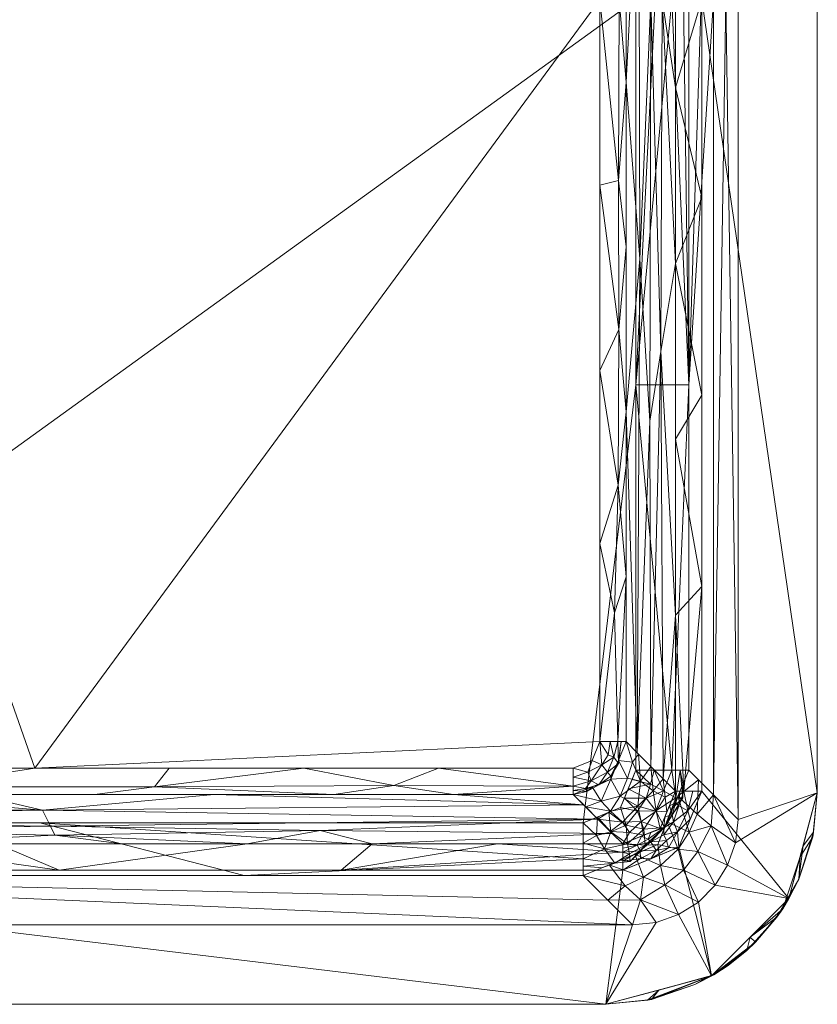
# Model space of a CAD drawing. Header units: millimetres. Extents: x -250 to 250, y 0 to 380.
# Tile 7 of 9: x 99 to 250, y 0 to 186. Entities that reach past the tile are written whole.
import ezdxf

# ---------------------------------------------------------------- set-up
doc = ezdxf.new("R2010")
doc.units = ezdxf.units.MM
doc.layers.add('A-GENM', color=13, linetype='Continuous')

# ---------------------------------------------------------------- blocks, each defined once
blk = doc.blocks.new('MODEL_CCASF514-1000410R0 - MODEL_CCASF514-1000410R0-443994-Preview')
at = {"layer": 'A-GENM', "lineweight": 9}
mesh = blk.add_polyface(dxfattribs=at)
corners = [(-210, 0, -10), (210, 0, -10), (230, -5.36, -10), (244.64, -20, -10), (250, -40, -10), (250, -340, -10), (244.64, -360, -10), (230, -374.64, -10), (210, -380, -10), (-210, -380, -10), (-230, -374.64, -10), (-244.64, -360, -10), (-250, -340, -10), (-250, -40, -10), (-244.64, -20, -10), (-230, -5.36, -10), (235, -34.95, -10), (234.5, -30.51, -10), (233.03, -26.29, -10), (230.66, -22.51, -10), (227.5, -19.35, -10), (223.71, -16.97, -10), (219.49, -15.5, -10), (215.05, -15, -10), (-215.05, -15, -10), (-219.49, -15.5, -10), (-223.71, -16.97, -10), (-227.49, -19.34, -10), (-230.65, -22.5, -10), (-233.03, -26.29, -10), (-234.5, -30.51, -10), (-235, -34.95, -10), (-235, -190, -10), (-235, -345.05, -10), (-234.5, -349.49, -10), (-233.03, -353.71, -10), (-230.66, -357.49, -10), (-227.5, -360.65, -10), (-223.71, -363.03, -10), (-219.49, -364.5, -10), (-215.05, -365, -10), (215.05, -365, -10), (219.49, -364.5, -10), (223.71, -363.03, -10), (227.49, -360.66, -10), (230.65, -357.5, -10), (233.03, -353.71, -10), (234.5, -349.49, -10), (235, -345.05, -10)]
mesh.append_faces([[corners[k] for k in face] for face in [(9, 40, 8), (33, 12, 32), (31, 13, 30), (27, 15, 26), (23, 1, 22)]], dxfattribs={"vtx0": -1, "vtx1": -1})
mesh.append_faces([[corners[k] for k in face] for face in [(10, 38, 39), (34, 11, 12, 33), (11, 36, 37), (7, 43, 44), (7, 44, 45), (6, 46, 47, 5), (13, 31, 32, 12), (14, 29, 30, 13), (14, 28, 29), (15, 27, 28, 14), (0, 24, 25), (2, 21, 22, 1)]], dxfattribs={"vtx0": -1, "vtx2": -1})
mesh.append_faces([[corners[k] for k in face] for face in [(5, 47, 48, 16)]], dxfattribs={"vtx0": -1, "vtx3": -1})
mesh.append_faces([[corners[k] for k in face] for face in [(35, 36, 11), (34, 35, 11), (41, 42, 8, 40), (18, 19, 3), (19, 20, 3)]], dxfattribs={"vtx1": -1, "vtx2": -1})
mesh.append_faces([[corners[k] for k in face] for face in [(37, 38, 10, 11), (39, 40, 9, 10), (7, 8, 42, 43), (45, 46, 6, 7), (25, 26, 15, 0), (17, 18, 3, 4), (16, 17, 4, 5), (0, 1, 23, 24), (20, 21, 2, 3)]], dxfattribs={"vtx1": -1, "vtx3": -1})
mesh = blk.add_polyface(dxfattribs=at)
corners = [(-250, -40), (-250, -340), (-244.64, -360), (-230, -374.64), (-210, -380), (210, -380), (230, -374.64), (244.64, -360), (250, -340), (250, -40), (244.64, -20), (230, -5.36), (210, 0), (-210, 0), (-230, -5.36), (-244.64, -20), (0, -25.34), (106.58, -25.34), (213.17, -25.34), (223.77, -29.73), (228.16, -40.33), (228.16, -190), (228.16, -339.67), (223.77, -350.27), (213.17, -354.66), (0, -354.66), (-213.17, -354.66), (-223.77, -350.27), (-228.16, -339.67), (-228.16, -190), (-228.16, -40.33), (-223.77, -29.73), (-213.17, -25.34), (-106.58, -25.34)]
mesh.append_faces([[corners[k] for k in face] for face in [(19, 11, 18)]], dxfattribs={"vtx0": -1, "vtx1": -1})
mesh.append_faces([[corners[k] for k in face] for face in [(30, 15, 0, 29), (31, 14, 15, 30), (32, 13, 14, 31), (6, 23, 24, 5), (7, 22, 23, 6), (8, 21, 22, 7), (21, 8, 9), (18, 11, 12, 17)]], dxfattribs={"vtx0": -1, "vtx2": -1})
mesh.append_faces([[corners[k] for k in face] for face in [(13, 32, 33, 16)]], dxfattribs={"vtx0": -1, "vtx3": -1})
mesh.append_faces([[corners[k] for k in face] for face in [(0, 1, 29), (24, 25, 5)]], dxfattribs={"vtx1": -1, "vtx2": -1})
mesh.append_faces([[corners[k] for k in face] for face in [(27, 28, 2, 3), (28, 29, 1, 2), (25, 26, 4, 5), (26, 27, 3, 4), (16, 17, 12, 13), (9, 10, 20, 21), (10, 11, 19, 20)]], dxfattribs={"vtx1": -1, "vtx3": -1})
mesh = blk.add_polyface(dxfattribs=at)
corners = [(-250, -40, -10), (-250, -40, -5), (-250, -40), (-244.64, -20), (-230, -5.36), (-210, 0), (-210, 0, -5), (-210, 0, -10), (-230, -5.36, -10), (-244.64, -20, -10), (-246.76, -27.92, -10), (-246.52, -23.69, -5), (-238.28, -11.72, -6.17), (-226.84, -3.72, -5), (-220, -2.68, -10), (-220, -2.68), (-250, -40, -7.74), (-249.12, -31.66, -6.37), (-247.32, -30), (-249.3, -32.57, -3.1), (-243.46, -18.08, -7.04), (-242.37, -16.5, -3.96), (-237.32, -12.68), (-236.64, -10.17, -3.08), (-233.14, -7.37, -5.15), (-230.4, -5.59, -2.71), (-237.32, -12.68, -10), (-218.62, -0.94, -6.57), (-217.9, -0.79, -3.23)]
mesh.append_faces([[corners[k] for k in face] for face in [(1, 17, 16), (18, 19, 2), (14, 27, 7), (26, 12, 8), (6, 28, 5)]], dxfattribs={"vtx0": -1, "vtx1": -1})
mesh.append_faces([[corners[k] for k in face] for face in [(18, 11, 19), (16, 17, 10), (11, 10, 17), (28, 27, 13), (21, 20, 11), (13, 27, 8), (12, 21, 23), (13, 8, 24), (1, 19, 17), (11, 20, 10), (17, 19, 11), (12, 26, 20), (12, 20, 21), (21, 22, 23), (21, 11, 3), (24, 23, 25), (12, 23, 24), (12, 24, 8), (13, 24, 25), (28, 13, 25), (4, 25, 23), (6, 27, 28), (25, 15, 28)]], dxfattribs={"vtx0": -1, "vtx1": -1, "vtx2": -1})
mesh.append_faces([[corners[k] for k in face] for face in [(20, 9, 10), (27, 6, 7), (21, 3, 22), (25, 4, 15), (28, 15, 5), (27, 14, 8), (23, 22, 4)]], dxfattribs={"vtx0": -1, "vtx2": -1})
mesh.append_faces([[corners[k] for k in face] for face in [(26, 9, 20), (18, 3, 11), (1, 2, 19)]], dxfattribs={"vtx1": -1, "vtx2": -1})
mesh.append_faces([[corners[k] for k in face] for face in [(10, 0, 16)]], dxfattribs={"vtx2": -1})
mesh = blk.add_polyface(dxfattribs=at)
corners = [(-210, 0, -10), (-210, 0, -5), (-210, 0), (210, 0), (210, 0, -5), (210, 0, -10)]
mesh.append_faces([[corners[k] for k in face] for face in [(3, 4, 1, 2)]], dxfattribs={"vtx1": -1})
mesh.append_faces([[corners[k] for k in face] for face in [(5, 0, 1, 4)]], dxfattribs={"vtx2": -1})
mesh = blk.add_polyface(dxfattribs=at)
corners = [(-225.66, -44.29, -140.71), (-230.33, -39.62, -75.36), (-235, -34.95, -10), (-234.5, -30.51, -10), (-233.03, -26.29, -10), (-230.65, -22.5, -10), (-227.49, -19.34, -10), (-223.71, -16.97, -10), (-219.49, -15.5, -10), (-215.05, -15, -10), (-210.38, -19.67, -75.36), (-205.71, -24.34, -140.71), (-219.81, -30.19, -141), (-215.5, -28.4, -140.92), (-221.6, -34.5, -140.92), (-221.12, -22.62, -73.87), (-227.37, -28.88, -73.87), (-210.61, -26.37, -140.81), (-223.63, -39.39, -140.81), (-220.34, -26.28, -108.44), (-224.66, -25.34, -73.07), (-217.11, -24.02, -106.66), (-216.56, -19.78, -66.08), (-223.67, -29.37, -107.01), (-225.78, -32.55, -106.83), (-229.91, -33.73, -70.41), (-213.63, -22.38, -103.47), (-227.49, -42.46, -115.16), (-227.29, -35.96, -105.77)]
mesh.append_faces([[corners[k] for k in face] for face in [(1, 28, 27), (10, 22, 9), (8, 22, 7), (17, 26, 11)]], dxfattribs={"vtx0": -1, "vtx1": -1})
mesh.append_faces([[corners[k] for k in face] for face in [(7, 22, 15), (15, 20, 6), (20, 15, 19), (23, 16, 20), (21, 19, 15), (20, 16, 5), (13, 19, 21), (21, 15, 22), (14, 24, 23), (20, 19, 23), (26, 17, 21), (28, 18, 27), (24, 18, 28), (22, 26, 21), (24, 16, 23), (12, 23, 19), (25, 16, 24), (16, 25, 4), (25, 1, 3), (26, 22, 10), (28, 25, 24), (1, 25, 28)]], dxfattribs={"vtx0": -1, "vtx1": -1, "vtx2": -1})
mesh.append_faces([[corners[k] for k in face] for face in [(20, 5, 6), (21, 17, 13), (22, 8, 9), (26, 10, 11), (19, 13, 12), (25, 3, 4), (23, 12, 14), (15, 6, 7), (24, 14, 18)]], dxfattribs={"vtx0": -1, "vtx2": -1})
mesh.append_faces([[corners[k] for k in face] for face in [(2, 3, 1), (0, 27, 18)]], dxfattribs={"vtx1": -1})
mesh.append_faces([[corners[k] for k in face] for face in [(4, 5, 16)]], dxfattribs={"vtx1": -1, "vtx2": -1})
mesh = blk.add_polyface(dxfattribs=at)
corners = [(205.71, -24.34, -140.71), (0, -24.34, -140.71), (-205.71, -24.34, -140.71), (-210.38, -19.67, -75.36), (-215.05, -15, -10), (215.05, -15, -10), (210.38, -19.67, -75.36)]
mesh.append_faces([[corners[k] for k in face] for face in [(1, 6, 0)]], dxfattribs={"vtx0": -1})
mesh.append_faces([[corners[k] for k in face] for face in [(1, 4, 5), (1, 5, 6), (1, 3, 4)]], dxfattribs={"vtx0": -1, "vtx2": -1})
mesh.append_faces([[corners[k] for k in face] for face in [(2, 3, 1)]], dxfattribs={"vtx1": -1})
mesh = blk.add_polyface(dxfattribs=at)
corners = [(-223.17, -40.33, -4.64), (-220.25, -33.25, -4.5), (-213.17, -30.33, -4.64), (-213.17, -28.75, -1.34), (-213.17, -25.34), (-223.77, -29.73), (-228.16, -40.33), (-224.75, -40.33, -1.34), (-222.03, -37.56, -4.59), (-222.76, -34.5, -1.72), (-223.99, -40.33, -2.92), (-223.79, -37.53, -2), (-225.96, -35.03), (-225.48, -36.61, -0.48), (-218.47, -30.71, -2.01), (-222.52, -35.89, -3.12), (-220.99, -33.4, -2.9), (-216.71, -31.79, -4.57), (-213.17, -29.54, -2.99), (-220.98, -32.07, -1.55), (-218.47, -27.54), (-219.48, -29.11, -0.47), (-223.56, -32.59, -0.43), (-218.48, -32.52, -4.53), (-218.02, -31.26, -3.3), (-215.9, -30.08, -2.6), (-216.46, -29.02, -1.16), (-213.17, -27.05, -0.67), (-221.14, -35.41, -4.54), (-216.57, -27.55, -0.32), (-223.21, -38.17, -3.34), (-226.45, -40.33, -0.67), (-221.44, -30.97, -0.67), (-221.84, -29.59, -0.14)]
mesh.append_faces([[corners[k] for k in face] for face in [(10, 11, 7), (6, 13, 12), (23, 16, 1), (12, 22, 5), (17, 24, 23), (3, 25, 18), (4, 29, 27), (0, 30, 10)]], dxfattribs={"vtx0": -1, "vtx1": -1})
mesh.append_faces([[corners[k] for k in face] for face in [(11, 10, 30), (15, 30, 8), (9, 15, 16), (9, 11, 15), (21, 32, 14), (7, 11, 13), (12, 13, 22), (19, 22, 9), (9, 13, 11), (19, 9, 16), (23, 24, 16), (26, 14, 25), (28, 16, 15), (19, 16, 14), (25, 14, 24), (25, 3, 26), (9, 22, 13), (26, 27, 29), (22, 32, 33), (32, 22, 19), (16, 24, 14), (17, 25, 24), (21, 14, 26), (29, 21, 26), (20, 21, 29), (11, 30, 15), (14, 32, 19), (33, 32, 21), (20, 33, 21), (22, 33, 5)]], dxfattribs={"vtx0": -1, "vtx1": -1, "vtx2": -1})
mesh.append_faces([[corners[k] for k in face] for face in [(13, 6, 31), (16, 28, 1), (15, 8, 28), (33, 20, 5), (26, 3, 27)]], dxfattribs={"vtx0": -1, "vtx2": -1})
mesh.append_faces([[corners[k] for k in face] for face in [(2, 18, 25), (0, 8, 30), (17, 2, 25), (4, 20, 29), (31, 7, 13)]], dxfattribs={"vtx1": -1, "vtx2": -1})
mesh = blk.add_polyface(dxfattribs=at)
corners = [(-215.69, -44.29, -150), (-222.5, -44.29, -147.32), (-225.66, -44.29, -140.71), (-219.81, -30.19, -141.01), (-205.71, -24.34, -140.71), (-205.71, -27.5, -147.32), (-205.71, -34.31, -150), (-212.77, -37.23, -150), (-208.39, -35.42, -150), (-214.08, -30.37, -147.79), (-205.71, -30.45, -148.48), (-209.73, -29.42, -148.4), (-212.76, -27.27, -140.86), (-205.71, -26.13, -144.45), (-211.7, -26.66, -145.05), (-219.43, -36.58, -148.18), (-210.58, -36.32, -150), (-213.83, -33.9, -149.47), (-210.93, -32.59, -149.59), (-214.23, -40.76, -150), (-217.18, -33.15, -148), (-222.73, -37.24, -140.86), (-221.06, -33.45, -144.73), (-217.44, -30.09, -145.37), (-223.24, -39.06, -145.55), (-215.99, -36.5, -149.57), (-208.2, -31.92, -149.65), (-217.62, -39, -149.52), (-220.87, -40.4, -148.24), (-214.96, -42.52, -150), (-219.1, -44.29, -148.66), (-218.42, -41.62, -149.54), (-224.08, -44.29, -144.02), (-224.55, -41.62, -140.77), (-224.53, -39.07, -142.98), (-209.24, -25.8, -140.79), (-221.27, -33.72, -140.93), (-216.28, -28.73, -140.93), (-214.49, -28.45, -145.82), (-214.57, -27.02, -143.33), (-213.5, -38.99, -150)]
mesh.append_faces([[corners[k] for k in face] for face in [(10, 11, 5), (5, 14, 13), (7, 17, 16), (21, 34, 33), (6, 26, 10), (30, 31, 0), (0, 31, 29)]], dxfattribs={"vtx0": -1, "vtx1": -1})
mesh.append_faces([[corners[k] for k in face] for face in [(18, 26, 8), (17, 18, 16), (15, 25, 27), (5, 11, 14), (23, 20, 22), (11, 9, 38), (14, 35, 13), (9, 17, 20), (14, 39, 12), (22, 20, 15), (23, 38, 9), (25, 20, 17), (27, 28, 15), (25, 40, 27), (18, 9, 11), (9, 18, 17), (26, 11, 10), (28, 27, 31), (25, 17, 7), (22, 15, 24), (33, 34, 32), (20, 23, 9), (22, 3, 23), (38, 39, 14), (22, 24, 34), (20, 25, 15), (11, 26, 18), (15, 28, 24), (1, 24, 28), (30, 28, 31), (19, 31, 27), (32, 34, 24), (21, 22, 34), (39, 23, 37), (11, 38, 14), (23, 39, 38)]], dxfattribs={"vtx0": -1, "vtx1": -1, "vtx2": -1})
mesh.append_faces([[corners[k] for k in face] for face in [(18, 8, 16), (28, 30, 1), (24, 1, 32), (23, 3, 37), (14, 12, 35), (25, 7, 40)]], dxfattribs={"vtx0": -1, "vtx2": -1})
mesh.append_faces([[corners[k] for k in face] for face in [(22, 21, 36, 3)]], dxfattribs={"vtx0": -1, "vtx3": -1})
mesh.append_faces([[corners[k] for k in face] for face in [(6, 8, 26), (40, 19, 27), (19, 29, 31), (37, 12, 39)]], dxfattribs={"vtx1": -1, "vtx2": -1})
mesh.append_faces([[corners[k] for k in face] for face in [(35, 4, 13), (32, 2, 33)]], dxfattribs={"vtx2": -1})
mesh = blk.add_polyface(dxfattribs=at)
corners = [(-213.17, -30.33, -4.64), (-189.48, -30.33, -4.64), (-165.8, -30.33, -4.64), (-142.11, -30.33, -4.64), (-118.43, -30.33, -4.64), (-94.74, -30.33, -4.64), (-71.06, -30.33, -4.64), (-47.37, -30.33, -4.64), (-23.69, -30.33, -4.64), (0, -30.33, -4.64), (0, -28.75, -1.34), (0, -25.34, 0), (-106.58, -25.34), (-213.17, -25.34, 0), (-213.17, -28.75, -1.34), (-159.88, -25.34, 0), (-53.29, -25.34)]
mesh.append_faces([[corners[k] for k in face] for face in [(15, 14, 1), (8, 10, 16)]], dxfattribs={"vtx0": -1, "vtx1": -1, "vtx2": -1})
mesh.append_faces([[corners[k] for k in face] for face in [(15, 1, 2), (16, 7, 8), (3, 12, 15, 2)]], dxfattribs={"vtx0": -1, "vtx2": -1})
mesh.append_faces([[corners[k] for k in face] for face in [(0, 1, 14)]], dxfattribs={"vtx1": -1})
mesh.append_faces([[corners[k] for k in face] for face in [(4, 5, 12, 3), (5, 6, 12)]], dxfattribs={"vtx1": -1, "vtx2": -1})
mesh.append_faces([[corners[k] for k in face] for face in [(6, 7, 16, 12)]], dxfattribs={"vtx1": -1, "vtx3": -1})
mesh.append_faces([[corners[k] for k in face] for face in [(15, 13, 14), (8, 9, 10), (10, 11, 16)]], dxfattribs={"vtx2": -1})
mesh = blk.add_polyface(dxfattribs=at)
corners = [(205.71, -34.31, -150), (0, -34.31, -150), (-205.71, -34.31, -150), (-205.71, -27.5, -147.32), (-205.71, -24.34, -140.71), (0, -24.34, -140.71), (205.71, -24.34, -140.71), (205.71, -27.5, -147.32), (77.43, -24.34, -140.71), (102.86, -34.31, -150), (-77.43, -24.34, -140.71), (-102.86, -34.31, -150), (141.57, -24.34, -140.71), (-141.57, -24.34, -140.71)]
mesh.append_faces([[corners[k] for k in face] for face in [(9, 12, 7), (3, 13, 11)]], dxfattribs={"vtx0": -1, "vtx1": -1, "vtx2": -1})
mesh.append_faces([[corners[k] for k in face] for face in [(10, 1, 11, 13)]], dxfattribs={"vtx0": -1, "vtx2": -1})
mesh.append_faces([[corners[k] for k in face] for face in [(5, 8, 1, 10)]], dxfattribs={"vtx1": -1, "vtx2": -1})
mesh.append_faces([[corners[k] for k in face] for face in [(8, 12, 9, 1)]], dxfattribs={"vtx1": -1, "vtx3": -1})
mesh.append_faces([[corners[k] for k in face] for face in [(11, 2, 3), (3, 4, 13), (7, 0, 9), (12, 6, 7)]], dxfattribs={"vtx2": -1})
mesh = blk.add_polyface(dxfattribs=at)
corners = [(-213.83, -49.67, -135.36), (-210.9, -42.6, -135.36), (-203.83, -39.67, -135.36), (-208.5, -35, -70), (-213.17, -30.33, -4.64), (-220.25, -33.25, -4.5), (-223.17, -40.33, -4.64), (-218.5, -45, -70), (-216.04, -37.46, -63.42), (-216.17, -47.33, -102.64), (-216.52, -42.21, -86.32), (-212.72, -39.35, -99.39), (-212.37, -46.13, -135.36), (-218.96, -40.39, -54.66), (-220.83, -42.67, -37.32), (-221.54, -36.38, -4.56), (-219.51, -36.54, -31.08), (-210.83, -32.67, -37.32), (-217.12, -31.96, -4.56), (-213.16, -34.46, -53.66), (-210.88, -36.52, -83.26), (-206.17, -37.33, -102.68), (-207.37, -41.13, -135.36), (-209.11, -38.41, -109.34), (-221.24, -39.15, -26.36), (-214.09, -42.76, -111.34), (-215, -45.82, -115), (-214.47, -32.49, -28.48), (-216.66, -34.59, -37.75)]
mesh.append_faces([[corners[k] for k in face] for face in [(2, 23, 22), (21, 23, 2), (6, 24, 15), (1, 25, 12), (0, 26, 9), (4, 27, 17)]], dxfattribs={"vtx0": -1, "vtx1": -1})
mesh.append_faces([[corners[k] for k in face] for face in [(11, 25, 1), (24, 13, 16), (7, 10, 13), (10, 8, 13), (27, 28, 19), (19, 20, 3), (25, 11, 10), (20, 11, 23), (10, 11, 8), (12, 25, 26), (15, 24, 16), (13, 8, 16), (16, 28, 5), (19, 28, 8), (27, 19, 17), (20, 8, 11), (8, 20, 19), (1, 23, 11), (21, 20, 23), (13, 24, 14), (26, 10, 9), (10, 26, 25), (28, 27, 18), (8, 28, 16)]], dxfattribs={"vtx0": -1, "vtx1": -1, "vtx2": -1})
mesh.append_faces([[corners[k] for k in face] for face in [(10, 7, 9), (16, 5, 15), (24, 6, 14)]], dxfattribs={"vtx0": -1, "vtx2": -1})
mesh.append_faces([[corners[k] for k in face] for face in [(1, 22, 23), (3, 17, 19), (0, 12, 26), (14, 7, 13), (4, 18, 27), (21, 3, 20), (18, 5, 28)]], dxfattribs={"vtx1": -1, "vtx2": -1})
mesh = blk.add_polyface(dxfattribs=at)
corners = [(-203.83, -39.67, -135.36), (-181.18, -39.67, -135.36), (-158.54, -39.67, -135.36), (-135.89, -39.67, -135.36), (-113.24, -39.67, -135.36), (-90.59, -39.67, -135.36), (-67.94, -39.67, -135.36), (-45.3, -39.67, -135.36), (-22.65, -39.67, -135.36), (0, -39.67, -135.36), (0, -35, -70), (0, -30.33, -4.64), (-23.69, -30.33, -4.64), (-47.37, -30.33, -4.64), (-71.06, -30.33, -4.64), (-94.74, -30.33, -4.64), (-118.43, -30.33, -4.64), (-142.11, -30.33, -4.64), (-165.8, -30.33, -4.64), (-189.48, -30.33, -4.64), (-213.17, -30.33, -4.64), (-208.5, -35, -70), (-104.9, -33.69, -51.69), (-205.79, -37.71, -107.9), (0, -37.71, -107.9), (-103.41, -36.69, -93.66), (-211.21, -32.29, -32.1), (0, -32.29, -32.1), (-105.75, -31.99, -27.91), (-155.91, -32.84, -39.8), (-54.75, -32.84, -39.8)]
mesh.append_faces([[corners[k] for k in face] for face in [(26, 18, 19, 20)]], dxfattribs={"vtx0": -1})
mesh.append_faces([[corners[k] for k in face] for face in [(23, 25, 21), (10, 25, 24), (27, 30, 10), (17, 28, 16), (21, 29, 26)]], dxfattribs={"vtx0": -1, "vtx1": -1})
mesh.append_faces([[corners[k] for k in face] for face in [(29, 21, 22), (29, 28, 17), (26, 29, 18), (25, 22, 21), (30, 14, 28), (28, 29, 22), (24, 25, 6), (28, 22, 30), (22, 25, 10), (10, 30, 22), (3, 25, 23), (13, 30, 27)]], dxfattribs={"vtx0": -1, "vtx1": -1, "vtx2": -1})
mesh.append_faces([[corners[k] for k in face] for face in [(25, 5, 6), (29, 17, 18)]], dxfattribs={"vtx0": -1, "vtx2": -1})
mesh.append_faces([[corners[k] for k in face] for face in [(25, 3, 4, 5), (24, 6, 7, 8), (28, 14, 15, 16)]], dxfattribs={"vtx0": -1, "vtx3": -1})
mesh.append_faces([[corners[k] for k in face] for face in [(2, 3, 23, 1), (13, 14, 30)]], dxfattribs={"vtx1": -1, "vtx2": -1})
mesh.append_faces([[corners[k] for k in face] for face in [(23, 0, 1), (8, 9, 24)]], dxfattribs={"vtx2": -1})
mesh.append_faces([[corners[k] for k in face] for face in [(27, 11, 12, 13)]], dxfattribs={"vtx3": -1})
mesh = blk.add_polyface(dxfattribs=at)
corners = [(-225.66, -44.29, -140.71), (-225.66, -117.14, -140.71), (-225.66, -190, -140.71), (-228, -190, -108.03), (-230.33, -190, -75.36), (-232.67, -190, -42.68), (-235, -190, -10), (-235, -34.95, -10), (-230.33, -39.62, -75.36)]
mesh.append_faces([[corners[k] for k in face] for face in [(1, 4, 8, 0)]], dxfattribs={"vtx0": -1, "vtx1": -1})
mesh.append_faces([[corners[k] for k in face] for face in [(8, 4, 5)]], dxfattribs={"vtx0": -1, "vtx2": -1})
mesh.append_faces([[corners[k] for k in face] for face in [(2, 3, 1)]], dxfattribs={"vtx1": -1})
mesh.append_faces([[corners[k] for k in face] for face in [(7, 8, 5), (3, 4, 1)]], dxfattribs={"vtx1": -1, "vtx2": -1})
mesh.append_faces([[corners[k] for k in face] for face in [(5, 6, 7)]], dxfattribs={"vtx2": -1})
mesh = blk.add_polyface(dxfattribs=at)
corners = [(-215.69, -44.29, -150), (-212.77, -37.23, -150), (-205.71, -34.31, -150), (0, -34.31, -150), (205.71, -34.31, -150), (212.77, -37.23, -150), (215.69, -44.29, -150), (215.69, -190, -150), (215.69, -335.71, -150), (212.77, -342.77, -150), (205.71, -345.69, -150), (0, -345.69, -150), (-205.71, -345.69, -150), (-212.77, -342.77, -150), (-215.69, -335.71, -150), (-215.69, -262.86, -150), (-215.69, -190, -150), (-215.69, -117.14, -150)]
mesh.append_faces([[corners[k] for k in face] for face in [(2, 17, 0, 1)]], dxfattribs={"vtx0": -1})
mesh.append_faces([[corners[k] for k in face] for face in [(3, 11, 16)]], dxfattribs={"vtx0": -1, "vtx1": -1, "vtx2": -1})
mesh.append_faces([[corners[k] for k in face] for face in [(3, 16, 17, 2), (7, 3, 4)]], dxfattribs={"vtx0": -1, "vtx2": -1})
mesh.append_faces([[corners[k] for k in face] for face in [(7, 10, 11, 3)]], dxfattribs={"vtx0": -1, "vtx2": -1, "vtx3": -1})
mesh.append_faces([[corners[k] for k in face] for face in [(11, 12, 15, 16)]], dxfattribs={"vtx1": -1, "vtx3": -1})
mesh.append_faces([[corners[k] for k in face] for face in [(8, 9, 10, 7)]], dxfattribs={"vtx2": -1})
mesh.append_faces([[corners[k] for k in face] for face in [(12, 13, 14, 15), (4, 5, 6, 7)]], dxfattribs={"vtx3": -1})
mesh = blk.add_polyface(dxfattribs=at)
corners = [(-250, -40, -10), (-250, -340, -10), (-250, -340, -5), (-250, -340), (-250, -40), (-250, -40, -5)]
mesh.append_faces([[corners[k] for k in face] for face in [(4, 5, 2, 3)]], dxfattribs={"vtx1": -1})
mesh.append_faces([[corners[k] for k in face] for face in [(0, 1, 2, 5)]], dxfattribs={"vtx2": -1})
mesh = blk.add_polyface(dxfattribs=at)
corners = [(-223.17, -339.67, -4.64), (-223.17, -306.41, -4.64), (-223.17, -273.15, -4.64), (-223.17, -239.89, -4.64), (-223.17, -206.63, -4.64), (-223.17, -173.37, -4.64), (-223.17, -140.11, -4.64), (-223.17, -106.85, -4.64), (-223.17, -73.59, -4.64), (-223.17, -40.33, -4.64), (-224.75, -40.33, -1.34), (-228.16, -40.33, 0), (-228.16, -190, 0), (-228.16, -339.67, 0), (-224.75, -339.67, -1.34), (-228.16, -115.17, 0), (-228.16, -264.83, 0), (-228.16, -79.02, 0), (-228.16, -300.98, 0), (-228.16, -227.42, 0), (-228.16, -152.58, 0)]
mesh.append_faces([[corners[k] for k in face] for face in [(18, 2, 16), (4, 19, 3), (6, 20, 5), (2, 18, 1), (3, 16, 2), (19, 4, 12)]], dxfattribs={"vtx0": -1, "vtx1": -1})
mesh.append_faces([[corners[k] for k in face] for face in [(1, 18, 14), (10, 17, 8)]], dxfattribs={"vtx0": -1, "vtx1": -1, "vtx2": -1})
mesh.append_faces([[corners[k] for k in face] for face in [(12, 4, 5), (6, 15, 20), (5, 20, 12)]], dxfattribs={"vtx0": -1, "vtx2": -1})
mesh.append_faces([[corners[k] for k in face] for face in [(0, 1, 14)]], dxfattribs={"vtx1": -1})
mesh.append_faces([[corners[k] for k in face] for face in [(17, 15, 7), (6, 7, 15), (19, 16, 3), (7, 8, 17)]], dxfattribs={"vtx1": -1, "vtx2": -1})
mesh.append_faces([[corners[k] for k in face] for face in [(8, 9, 10), (10, 11, 17), (18, 13, 14)]], dxfattribs={"vtx2": -1})
mesh = blk.add_polyface(dxfattribs=at)
corners = [(-213.83, -330.33, -135.36), (-213.83, -299.15, -135.36), (-213.83, -267.96, -135.36), (-213.83, -236.78, -135.36), (-213.83, -205.59, -135.36), (-213.83, -174.41, -135.36), (-213.83, -143.22, -135.36), (-213.83, -112.04, -135.36), (-213.83, -80.85, -135.36), (-213.83, -49.67, -135.36), (-218.5, -45, -70), (-223.17, -40.33, -4.64), (-223.17, -73.59, -4.64), (-223.17, -106.85, -4.64), (-223.17, -140.11, -4.64), (-223.17, -173.37, -4.64), (-223.17, -206.63, -4.64), (-223.17, -239.89, -4.64), (-223.17, -273.15, -4.64), (-223.17, -306.41, -4.64), (-223.17, -339.67, -4.64), (-218.5, -335, -70), (-218.48, -190, -70.31), (-215.94, -332.44, -105.77), (-215.94, -47.56, -105.77), (-220.36, -123.48, -43.91), (-220.36, -256.52, -43.91), (-216.24, -221.18, -101.69), (-216.42, -140.96, -99.07), (-218.12, -258.65, -75.26), (-216.4, -277.6, -99.35), (-220.83, -42.67, -37.32), (-220.64, -190, -40.04), (-220.83, -337.33, -37.32), (-218.29, -110.29, -72.91)]
mesh.append_faces([[corners[k] for k in face] for face in [(1, 23, 0)]], dxfattribs={"vtx0": -1})
mesh.append_faces([[corners[k] for k in face] for face in [(25, 31, 12), (22, 29, 27), (19, 33, 26), (22, 34, 25), (21, 30, 29), (32, 22, 25), (26, 21, 29), (17, 26, 32), (24, 34, 28), (7, 24, 28), (10, 25, 34), (27, 29, 30), (22, 27, 28), (27, 30, 2), (34, 22, 28), (28, 27, 5), (14, 32, 25), (30, 23, 1), (22, 26, 29), (22, 32, 26)]], dxfattribs={"vtx0": -1, "vtx1": -1, "vtx2": -1})
mesh.append_faces([[corners[k] for k in face] for face in [(34, 24, 10), (30, 1, 2), (30, 21, 23), (25, 10, 31)]], dxfattribs={"vtx0": -1, "vtx2": -1})
mesh.append_faces([[corners[k] for k in face] for face in [(27, 2, 3, 4), (26, 17, 18, 19)]], dxfattribs={"vtx0": -1, "vtx3": -1})
mesh.append_faces([[corners[k] for k in face] for face in [(20, 33, 19), (11, 12, 31)]], dxfattribs={"vtx1": -1})
mesh.append_faces([[corners[k] for k in face] for face in [(4, 5, 27), (6, 7, 28, 5), (13, 14, 25, 12), (16, 17, 32, 15), (14, 15, 32), (33, 21, 26)]], dxfattribs={"vtx1": -1, "vtx2": -1})
mesh.append_faces([[corners[k] for k in face] for face in [(8, 9, 24, 7)]], dxfattribs={"vtx2": -1})
mesh = blk.add_polyface(dxfattribs=at)
corners = [(-203.83, -44.66, -140), (-203.83, -41.25, -138.66), (-203.83, -39.67, -135.36), (-210.9, -42.6, -135.36), (-213.83, -49.67, -135.36), (-212.25, -49.67, -138.66), (-208.84, -49.67, -140), (-207.37, -46.13, -140), (-210.81, -49.67, -139.23), (-210.32, -43.88, -138.38), (-203.83, -42.95, -139.33), (-211.5, -46.71, -138.84), (-212.37, -46.13, -135.36), (-209.2, -45.27, -139.61), (-212.87, -49.67, -137.37), (-212.39, -45.56, -137.22), (-207.21, -42.23, -138.88), (-203.83, -40.46, -137.01), (-207.54, -41.21, -135.36), (-208.66, -41.5, -137.22), (-206.59, -43.91, -139.81), (-206.15, -40.8, -137.78), (-206.42, -40.23, -136.49), (-210.45, -47.19, -139.56), (-210.95, -43.13, -136.82)]
mesh.append_faces([[corners[k] for k in face] for face in [(1, 16, 10), (10, 20, 0), (3, 19, 18), (2, 22, 17), (6, 23, 8), (12, 24, 3)]], dxfattribs={"vtx0": -1, "vtx1": -1})
mesh.append_faces([[corners[k] for k in face] for face in [(12, 15, 24), (11, 13, 9), (23, 11, 8), (13, 20, 16), (3, 24, 19), (16, 19, 9), (6, 13, 23), (5, 11, 15), (15, 11, 9), (9, 19, 24), (14, 15, 12), (21, 22, 19), (13, 16, 9), (16, 1, 21), (16, 20, 10), (7, 20, 13), (22, 21, 17), (16, 21, 19), (19, 22, 18), (13, 11, 23), (9, 24, 15)]], dxfattribs={"vtx0": -1, "vtx1": -1, "vtx2": -1})
mesh.append_faces([[corners[k] for k in face] for face in [(11, 5, 8), (13, 6, 7)]], dxfattribs={"vtx0": -1, "vtx2": -1})
mesh.append_faces([[corners[k] for k in face] for face in [(14, 5, 15), (7, 0, 20), (1, 17, 21), (2, 18, 22)]], dxfattribs={"vtx1": -1, "vtx2": -1})
mesh.append_faces([[corners[k] for k in face] for face in [(12, 4, 14)]], dxfattribs={"vtx2": -1})
mesh = blk.add_polyface(dxfattribs=at)
corners = [(-203.83, -44.66, -140), (-101.92, -44.66, -140), (0, -44.66, -140), (0, -41.25, -138.66), (0, -39.67, -135.36), (-22.65, -39.67, -135.36), (-45.3, -39.67, -135.36), (-67.94, -39.67, -135.36), (-90.59, -39.67, -135.36), (-113.24, -39.67, -135.36), (-135.89, -39.67, -135.36), (-158.54, -39.67, -135.36), (-181.18, -39.67, -135.36), (-203.83, -39.67, -135.36), (-203.83, -41.25, -138.66), (-50.96, -44.66, -140), (-152.87, -44.66, -140), (-76.44, -44.66, -140), (-127.39, -44.66, -140), (-33.97, -41.41, -138.8), (-169.86, -41.41, -138.8), (-79.27, -41.13, -138.55), (-124.56, -41.13, -138.55), (-25.48, -44.66, -140), (-178.35, -44.66, -140)]
mesh.append_faces([[corners[k] for k in face] for face in [(18, 22, 16)]], dxfattribs={"vtx0": -1, "vtx1": -1})
mesh.append_faces([[corners[k] for k in face] for face in [(19, 3, 5), (21, 19, 6), (11, 20, 22), (15, 19, 21), (14, 24, 20), (20, 16, 22), (19, 23, 3), (20, 12, 14)]], dxfattribs={"vtx0": -1, "vtx1": -1, "vtx2": -1})
mesh.append_faces([[corners[k] for k in face] for face in [(19, 15, 23), (19, 5, 6)]], dxfattribs={"vtx0": -1, "vtx2": -1})
mesh.append_faces([[corners[k] for k in face] for face in [(22, 18, 1, 21)]], dxfattribs={"vtx0": -1, "vtx2": -1, "vtx3": -1})
mesh.append_faces([[corners[k] for k in face] for face in [(2, 3, 23), (4, 5, 3)]], dxfattribs={"vtx1": -1})
mesh.append_faces([[corners[k] for k in face] for face in [(11, 12, 20), (10, 11, 22, 9), (17, 15, 21, 1), (7, 8, 21, 6), (24, 16, 20)]], dxfattribs={"vtx1": -1, "vtx2": -1})
mesh.append_faces([[corners[k] for k in face] for face in [(8, 9, 22, 21)]], dxfattribs={"vtx1": -1, "vtx2": -1, "vtx3": -1})
mesh.append_faces([[corners[k] for k in face] for face in [(12, 13, 14), (14, 0, 24)]], dxfattribs={"vtx2": -1})
mesh = blk.add_polyface(dxfattribs=at)
corners = [(-215.69, -44.29, -150), (-215.69, -117.14, -150), (-215.69, -190, -150), (-219.35, -190, -149.31), (-222.5, -190, -147.32), (-224.71, -190, -144.32), (-225.66, -190, -140.71), (-225.66, -117.14, -140.71), (-225.66, -44.29, -140.71), (-222.5, -44.29, -147.32)]
mesh.append_faces([[corners[k] for k in face] for face in [(1, 9, 0), (3, 1, 2), (7, 5, 6)]], dxfattribs={"vtx0": -1})
mesh.append_faces([[corners[k] for k in face] for face in [(7, 9, 1), (1, 4, 7)]], dxfattribs={"vtx0": -1, "vtx1": -1, "vtx2": -1})
mesh.append_faces([[corners[k] for k in face] for face in [(1, 3, 4), (7, 4, 5)]], dxfattribs={"vtx0": -1, "vtx2": -1})
mesh.append_faces([[corners[k] for k in face] for face in [(8, 9, 7)]], dxfattribs={"vtx1": -1})
mesh = blk.add_polyface(dxfattribs=at)
corners = [(0, -44.66, -140), (-101.92, -44.66, -140), (-203.83, -44.66, -140), (-207.37, -46.13, -140), (-208.84, -49.67, -140), (-208.84, -190, -140), (-208.84, -330.33, -140), (-207.37, -333.87, -140), (-203.83, -335.34, -140), (0, -335.34, -140), (203.83, -335.34, -140), (207.37, -333.87, -140), (208.84, -330.33, -140), (208.84, -190, -140), (208.84, -49.67, -140), (207.37, -46.13, -140), (203.83, -44.66, -140), (101.92, -44.66, -140)]
mesh.append_faces([[corners[k] for k in face] for face in [(9, 13, 17, 0)]], dxfattribs={"vtx0": -1, "vtx1": -1, "vtx3": -1})
mesh.append_faces([[corners[k] for k in face] for face in [(9, 0, 1), (13, 9, 10)]], dxfattribs={"vtx0": -1, "vtx2": -1})
mesh.append_faces([[corners[k] for k in face] for face in [(5, 8, 9, 1)]], dxfattribs={"vtx0": -1, "vtx2": -1, "vtx3": -1})
mesh.append_faces([[corners[k] for k in face] for face in [(4, 5, 1), (13, 14, 17)]], dxfattribs={"vtx1": -1, "vtx2": -1})
mesh.append_faces([[corners[k] for k in face] for face in [(6, 7, 8, 5), (2, 3, 4, 1)]], dxfattribs={"vtx2": -1})
mesh.append_faces([[corners[k] for k in face] for face in [(10, 11, 12, 13), (14, 15, 16, 17)]], dxfattribs={"vtx3": -1})
mesh = blk.add_polyface(dxfattribs=at)
corners = [(-208.84, -49.67, -140), (-212.25, -49.67, -138.66), (-213.83, -49.67, -135.36), (-213.83, -80.85, -135.36), (-213.83, -112.04, -135.36), (-213.83, -143.22, -135.36), (-213.83, -174.41, -135.36), (-213.83, -205.59, -135.36), (-213.83, -236.78, -135.36), (-213.83, -267.96, -135.36), (-213.83, -299.15, -135.36), (-213.83, -330.33, -135.36), (-212.25, -330.33, -138.66), (-208.84, -330.33, -140), (-208.84, -190, -140), (-208.84, -260.17, -140), (-208.84, -119.83, -140), (-208.84, -87.13, -140), (-208.84, -292.87, -140), (-208.84, -225.08, -140), (-208.84, -154.92, -140), (-212.42, -252.37, -138.49), (-212.32, -281.83, -138.6), (-212.4, -224.21, -138.52), (-212.42, -127.63, -138.49), (-212.32, -98.17, -138.6), (-212.4, -155.79, -138.52), (-212.48, -190, -138.43), (-211.65, -306, -139.14), (-211.65, -74, -139.14)]
mesh.append_faces([[corners[k] for k in face] for face in [(9, 21, 8), (16, 24, 20), (7, 27, 6), (5, 24, 4), (20, 26, 14), (18, 28, 13), (1, 29, 0)]], dxfattribs={"vtx0": -1, "vtx1": -1})
mesh.append_faces([[corners[k] for k in face] for face in [(25, 4, 24), (21, 22, 15), (16, 25, 24), (23, 8, 21), (24, 5, 26), (22, 10, 28), (23, 21, 19), (22, 21, 9), (24, 26, 20), (29, 25, 17), (18, 22, 28), (27, 14, 26), (27, 7, 23), (1, 3, 29), (6, 27, 26), (14, 27, 23), (12, 28, 10), (25, 29, 3)]], dxfattribs={"vtx0": -1, "vtx1": -1, "vtx2": -1})
mesh.append_faces([[corners[k] for k in face] for face in [(28, 12, 13), (25, 3, 4), (29, 17, 0), (23, 7, 8), (25, 16, 17), (22, 9, 10), (26, 5, 6)]], dxfattribs={"vtx0": -1, "vtx2": -1})
mesh.append_faces([[corners[k] for k in face] for face in [(2, 3, 1)]], dxfattribs={"vtx1": -1})
mesh.append_faces([[corners[k] for k in face] for face in [(18, 15, 22), (19, 14, 23), (15, 19, 21)]], dxfattribs={"vtx1": -1, "vtx2": -1})
mesh.append_faces([[corners[k] for k in face] for face in [(10, 11, 12)]], dxfattribs={"vtx2": -1})

msp = doc.modelspace()

# ---------------------------------------------------------------- block references
at = {"layer": 'A-GENM', "lineweight": 9, "rotation": 180}
msp.add_blockref('MODEL_CCASF514-1000410R0 - MODEL_CCASF514-1000410R0-443994-Preview', (0, 0, 850), dxfattribs=at)

doc.saveas('drawing.dxf')
